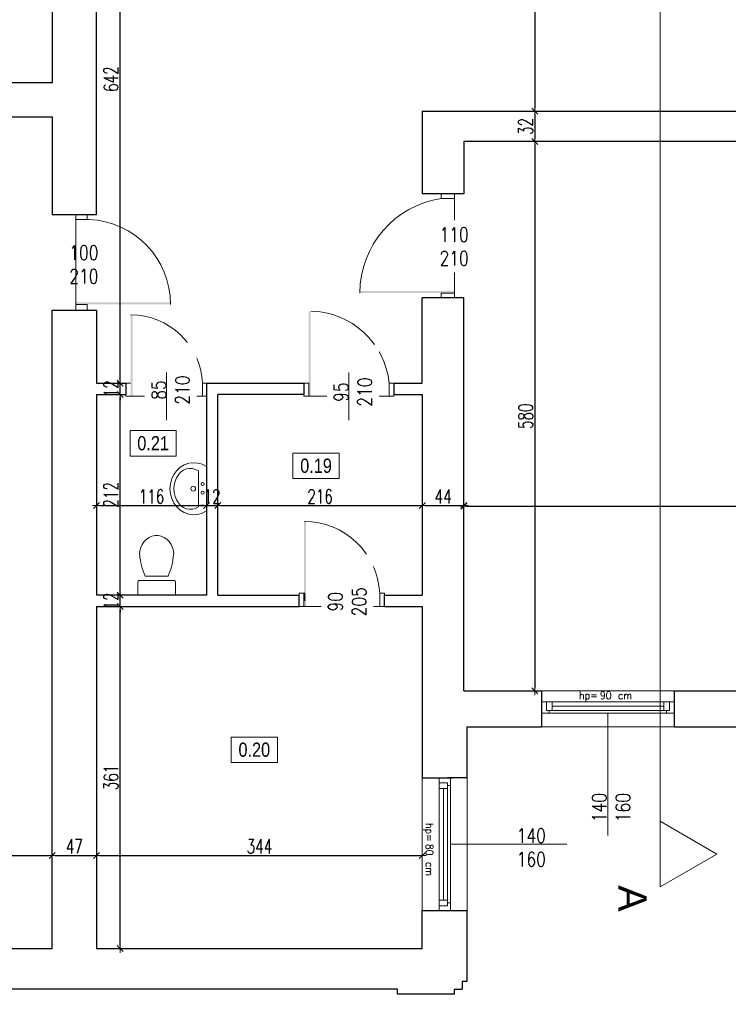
# Model space of a CAD drawing. Header units: millimetres. Extents: x 0 to 111311, y -48878 to -25280.
# Tile 96 of 244: x 77497 to 78245, y -32306 to -31267. Entities that reach past the tile are written whole.
import ezdxf

# ---------------------------------------------------------------- set-up
doc = ezdxf.new("R2010")
doc.units = ezdxf.units.MM
doc.linetypes.add('STRICHPUNKT', pattern=[0.5, 0.35, -0.05, 0.05, -0.05])
doc.layers.get('Defpoints').update_dxf_attribs({"color": 30})
for name, color, linetype, lineweight in [('0_meble', 8, 'Continuous', 9), ('J opisy', 7, 'Continuous', 9), ('J stolarka_okna', 144, 'Continuous', 0), ('J wymiary', 1, 'Continuous', 9), ('OPIS', 7, 'Continuous', 5), ('sciany', 252, 'Continuous', 30)]:
    doc.layers.add(name, color=color, linetype=linetype, lineweight=lineweight)
doc.styles.add('ADESK2', font='simplex', dxfattribs={"width": 0.7})
doc.styles.add('MtXpl_simplex_shx', font='simplex.shx')
doc.styles.get("Standard").update_dxf_attribs({"font": 'arial.ttf'})
doc.dimstyles.new('1-100', dxfattribs={"dimscale": 1.5, "dimtxt": 10, "dimasz": 2, "dimexe": 1, "dimexo": 1, "dimgap": 1.5, "dimtad": 1, "dimdec": 0, "dimrnd": 0.5, "dimdsep": 46, "dimtxsty": 'ADESK2', "dimblk": 'wymiar', "dimcen": -1, "dimdle": 5, "dimse1": 1, "dimse2": 1, "dimclrd": 256, "dimclre": 256, "dimclrt": 256, "dimadec": 0, "dimazin": 0, "dimtfac": 1, "dimtdec": 0, "dimtix": 1, "dimtmove": 0, "dimatfit": 3, "dimfxl": 20, "dimfxlon": 1, "dimtolj": 1, "dimtzin": 0, "dimarcsym": 0})

# ---------------------------------------------------------------- blocks, each defined once
blk = doc.blocks.new('muszla04')
blk.add_lwpolyline([(0, 40), (11.2, 40, -0.414214), (13.2, 38), (13.2, 2, -0.414214), (11.2, 0), (0, 0, -0.414214), (-2, 2), (-2, 38, -0.414214)], format="xyb", close=True)
blk.add_lwpolyline([(17.9, 32.2), (17.9, 7.8)])
at = {"flags": 128}
blk.add_lwpolyline([(40.7, 2), (44.4, 2.3), (48, 3.2), (51.3, 4.7), (54.3, 6.7), (56.8, 9.2), (58.7, 12), (60.1, 15.1), (60.8, 18.3), (60.8, 21.7), (60.1, 24.9), (58.7, 28), (56.8, 30.8), (54.3, 33.3), (51.3, 35.3), (48, 36.8), (44.4, 37.7), (40.7, 38)], dxfattribs=at)
for centre, start, end in [((45.8, -29.8), 94.3091, 114.2311), ((45.8, 69.8), 245.7689, 265.6909)]:
    blk.add_arc(centre, 67.9, start, end)
blk = doc.blocks.new('umywal04')
at = {"flags": 128}
for points in [[(0, 0), (-2.4, -4.4), (-3.7, -9.1), (-4.1, -13.9), (-3.5, -18.7), (-1.8, -23.4), (0.7, -27.6), (4.2, -31.3), (8.3, -34.4), (13, -36.6), (18.1, -38), (23.4, -38.5), (28.7, -38), (33.8, -36.6), (38.5, -34.4), (42.6, -31.3), (46.1, -27.6), (48.6, -23.4), (50.3, -18.7), (50.9, -13.9), (50.5, -9.1), (49.2, -4.4), (46.8, 0)], [(4.3, -8.4), (2.7, -11.4), (1.8, -14.6), (1.7, -17.9), (2.3, -21.2), (3.7, -24.3), (5.8, -27.2), (8.5, -29.6), (11.7, -31.6), (15.3, -33.1), (19.3, -34.1), (23.3, -34.4), (27.4, -34.1), (31.3, -33.1), (34.9, -31.6), (38.1, -29.6), (40.8, -27.2), (42.9, -24.3), (44.3, -21.2), (44.9, -17.9), (44.8, -14.6), (43.9, -11.4), (42.3, -8.4)]]:
    blk.add_lwpolyline(points, dxfattribs=at)
for points in [[(0, 0), (46.8, 0)], [(4.3, -8.4), (42.3, -8.4)]]:
    blk.add_lwpolyline(points)
for centre, radius in [((19.3, -4), 1.56), ((28.3, -4), 1.56), ((23.5, -13.9), 2.54)]:
    blk.add_circle(centre, radius)
blk = doc.blocks.new('wymiar')
for p, q in [((1.5, 0), (-1.5, 0)), ((1.06, 1.06), (-1.06, -1.06)), ((0, 1.5), (0, -1.5))]:
    blk.add_line(p, q)
blk = doc.blocks.new('*D2779')
at = {"layer": 'Defpoints', "color": 0, "ltscale": 4}
for p in [(76976.3, -32149.3), (77531.3, -32149.3), (77531.3, -32149.3)]:
    blk.add_point(p, dxfattribs=at)
at = {"layer": 'J wymiary', "lineweight": -2}
blk.add_line((76979.3, -32149.3), (77528.3, -32149.3), dxfattribs=at)
at = {"layer": 'J wymiary', "lineweight": -2, "ltscale": 4, "xscale": 3, "yscale": 3, "zscale": 3, "rotation": 180}
blk.add_blockref('wymiar', (76976.3, -32149.3), dxfattribs=at)
at = {"layer": 'J wymiary', "lineweight": -2, "ltscale": 4, "xscale": 3, "yscale": 3, "zscale": 3}
blk.add_blockref('wymiar', (77531.3, -32149.3), dxfattribs=at)
at = {"layer": 'J wymiary', "ltscale": 4, "insert": (77253.8, -32139.5), "char_height": 15, "attachment_point": 5, "style": 'ADESK2'}
blk.add_mtext('\\A1;555', dxfattribs=at)
blk = doc.blocks.new('*D2780')
at = {"layer": 'Defpoints', "color": 0, "ltscale": 4}
for p in [(77531.3, -32149.3), (77578.3, -32149.3), (77578.3, -32149.3)]:
    blk.add_point(p, dxfattribs=at)
at = {"layer": 'J wymiary', "lineweight": -2}
blk.add_line((77534.3, -32149.3), (77575.3, -32149.3), dxfattribs=at)
at = {"layer": 'J wymiary', "lineweight": -2, "ltscale": 4, "xscale": 3, "yscale": 3, "zscale": 3, "rotation": 180}
blk.add_blockref('wymiar', (77531.3, -32149.3), dxfattribs=at)
at = {"layer": 'J wymiary', "lineweight": -2, "ltscale": 4, "xscale": 3, "yscale": 3, "zscale": 3}
blk.add_blockref('wymiar', (77578.3, -32149.3), dxfattribs=at)
at = {"layer": 'J wymiary', "ltscale": 4, "insert": (77554.8, -32139.5), "char_height": 15, "attachment_point": 5, "style": 'ADESK2'}
blk.add_mtext('\\A1;47', dxfattribs=at)
blk = doc.blocks.new('*D2781')
at = {"layer": 'Defpoints', "color": 0, "ltscale": 4}
for p in [(77578.3, -32149.3), (77922.3, -32149.3), (77922.3, -32149.3)]:
    blk.add_point(p, dxfattribs=at)
at = {"layer": 'J wymiary', "lineweight": -2}
blk.add_line((77581.3, -32149.3), (77919.3, -32149.3), dxfattribs=at)
at = {"layer": 'J wymiary', "lineweight": -2, "ltscale": 4, "xscale": 3, "yscale": 3, "zscale": 3, "rotation": 180}
blk.add_blockref('wymiar', (77578.3, -32149.3), dxfattribs=at)
at = {"layer": 'J wymiary', "lineweight": -2, "ltscale": 4, "xscale": 3, "yscale": 3, "zscale": 3}
blk.add_blockref('wymiar', (77922.3, -32149.3), dxfattribs=at)
at = {"layer": 'J wymiary', "ltscale": 4, "insert": (77750.3, -32139.5), "char_height": 15, "attachment_point": 5, "style": 'ADESK2'}
blk.add_mtext('\\A1;344', dxfattribs=at)
blk = doc.blocks.new('*D2782')
at = {"layer": 'Defpoints', "color": 0, "ltscale": 4}
for p in [(77578.3, -31886.3), (77603.3, -31886.3), (77578.3, -32247.3)]:
    blk.add_point(p, dxfattribs=at)
at = {"layer": 'J wymiary', "lineweight": -2}
blk.add_line((77603.3, -32244.3), (77603.3, -31889.3), dxfattribs=at)
at = {"layer": 'J wymiary', "lineweight": -2, "ltscale": 4, "xscale": 3, "yscale": 3, "zscale": 3}
for p, rotation in [((77603.3, -31886.3), 90), ((77603.3, -32247.3), 270)]:
    blk.add_blockref('wymiar', p, dxfattribs=dict(at, rotation=rotation))
at = {"layer": 'J wymiary', "ltscale": 4, "insert": (77593.5, -32066.8), "char_height": 15, "attachment_point": 5, "rotation": 90, "style": 'ADESK2'}
blk.add_mtext('\\A1;361', dxfattribs=at)
blk = doc.blocks.new('*D2783')
at = {"layer": 'Defpoints', "color": 0, "ltscale": 4}
for p in [(77603.3, -31874.3), (77603.3, -31874.3), (77603.3, -31886.3)]:
    blk.add_point(p, dxfattribs=at)
at = {"layer": 'J wymiary', "lineweight": -2}
for p, q in [((77603.3, -31871.3), (77603.3, -31868.3)), ((77603.3, -31886.3), (77603.3, -31874.3)), ((77603.3, -31889.3), (77603.3, -31892.3))]:
    blk.add_line(p, q, dxfattribs=at)
at = {"layer": 'J wymiary', "lineweight": -2, "ltscale": 4, "xscale": 3, "yscale": 3, "zscale": 3}
for p, rotation in [((77603.3, -31874.3), 270), ((77603.3, -31886.3), 90)]:
    blk.add_blockref('wymiar', p, dxfattribs=dict(at, rotation=rotation))
at = {"layer": 'J wymiary', "ltscale": 4, "insert": (77593.5, -31880.3), "char_height": 15, "attachment_point": 5, "rotation": 90, "style": 'ADESK2'}
blk.add_mtext('\\A1;12', dxfattribs=at)
blk = doc.blocks.new('*D2784')
at = {"layer": 'Defpoints', "color": 0, "ltscale": 4}
for p in [(77603.3, -31662.3), (77603.3, -31662.3), (77603.3, -31874.3)]:
    blk.add_point(p, dxfattribs=at)
at = {"layer": 'J wymiary', "lineweight": -2}
blk.add_line((77603.3, -31871.3), (77603.3, -31665.3), dxfattribs=at)
at = {"layer": 'J wymiary', "lineweight": -2, "ltscale": 4, "xscale": 3, "yscale": 3, "zscale": 3}
for p, rotation in [((77603.3, -31662.3), 90), ((77603.3, -31874.3), 270)]:
    blk.add_blockref('wymiar', p, dxfattribs=dict(at, rotation=rotation))
at = {"layer": 'J wymiary', "ltscale": 4, "insert": (77593.5, -31768.3), "char_height": 15, "attachment_point": 5, "rotation": 90, "style": 'ADESK2'}
blk.add_mtext('\\A1;212', dxfattribs=at)
blk = doc.blocks.new('*D2785')
at = {"layer": 'Defpoints', "color": 0, "ltscale": 4}
for p in [(77603.3, -31650.3), (77603.3, -31650.3), (77603.3, -31662.3)]:
    blk.add_point(p, dxfattribs=at)
at = {"layer": 'J wymiary', "lineweight": -2}
for p, q in [((77603.3, -31647.3), (77603.3, -31644.3)), ((77603.3, -31662.3), (77603.3, -31650.3)), ((77603.3, -31665.3), (77603.3, -31668.3))]:
    blk.add_line(p, q, dxfattribs=at)
at = {"layer": 'J wymiary', "lineweight": -2, "ltscale": 4, "xscale": 3, "yscale": 3, "zscale": 3}
for p, rotation in [((77603.3, -31650.3), 270), ((77603.3, -31662.3), 90)]:
    blk.add_blockref('wymiar', p, dxfattribs=dict(at, rotation=rotation))
at = {"layer": 'J wymiary', "ltscale": 4, "insert": (77593.5, -31656.3), "char_height": 15, "attachment_point": 5, "rotation": 90, "style": 'ADESK2'}
blk.add_mtext('\\A1;12', dxfattribs=at)
blk = doc.blocks.new('*D2786')
at = {"layer": 'Defpoints', "color": 0, "ltscale": 4}
for p in [(77603.3, -31008.3), (77603.3, -31008.3), (77603.3, -31650.3)]:
    blk.add_point(p, dxfattribs=at)
at = {"layer": 'J wymiary', "lineweight": -2}
blk.add_line((77603.3, -31647.3), (77603.3, -31011.3), dxfattribs=at)
at = {"layer": 'J wymiary', "lineweight": -2, "ltscale": 4, "xscale": 3, "yscale": 3, "zscale": 3}
for p, rotation in [((77603.3, -31008.3), 90), ((77603.3, -31650.3), 270)]:
    blk.add_blockref('wymiar', p, dxfattribs=dict(at, rotation=rotation))
at = {"layer": 'J wymiary', "ltscale": 4, "insert": (77593.5, -31329.3), "char_height": 15, "attachment_point": 5, "rotation": 90, "style": 'ADESK2'}
blk.add_mtext('\\A1;642', dxfattribs=at)
blk = doc.blocks.new('*D2787')
at = {"layer": 'Defpoints', "color": 0, "ltscale": 4}
for p in [(77694.3, -31779.7), (77578.3, -31844.3), (77694.3, -31844.3)]:
    blk.add_point(p, dxfattribs=at)
at = {"layer": 'J wymiary', "lineweight": -2}
blk.add_line((77581.3, -31779.7), (77691.3, -31779.7), dxfattribs=at)
at = {"layer": 'J wymiary', "lineweight": -2, "ltscale": 4, "xscale": 3, "yscale": 3, "zscale": 3, "rotation": 180}
blk.add_blockref('wymiar', (77578.3, -31779.7), dxfattribs=at)
at = {"layer": 'J wymiary', "lineweight": -2, "ltscale": 4, "xscale": 3, "yscale": 3, "zscale": 3}
blk.add_blockref('wymiar', (77694.3, -31779.7), dxfattribs=at)
at = {"layer": 'J wymiary', "ltscale": 4, "insert": (77636.3, -31770), "char_height": 15, "attachment_point": 5, "style": 'ADESK2'}
blk.add_mtext('\\A1;116', dxfattribs=at)
blk = doc.blocks.new('*D2788')
at = {"layer": 'Defpoints', "color": 0, "ltscale": 4}
for p in [(77694.3, -31779.7), (77706.3, -31779.7), (77706.3, -31779.7)]:
    blk.add_point(p, dxfattribs=at)
at = {"layer": 'J wymiary', "lineweight": -2}
for p, q in [((77691.3, -31779.7), (77688.3, -31779.7)), ((77694.3, -31779.7), (77706.3, -31779.7)), ((77709.3, -31779.7), (77712.3, -31779.7))]:
    blk.add_line(p, q, dxfattribs=at)
at = {"layer": 'J wymiary', "lineweight": -2, "ltscale": 4, "xscale": 3, "yscale": 3, "zscale": 3}
blk.add_blockref('wymiar', (77694.3, -31779.7), dxfattribs=at)
at = {"layer": 'J wymiary', "lineweight": -2, "ltscale": 4, "xscale": 3, "yscale": 3, "zscale": 3, "rotation": 180}
blk.add_blockref('wymiar', (77706.3, -31779.7), dxfattribs=at)
at = {"layer": 'J wymiary', "ltscale": 4, "insert": (77700.3, -31770), "char_height": 15, "attachment_point": 5, "style": 'ADESK2'}
blk.add_mtext('\\A1;12', dxfattribs=at)
blk = doc.blocks.new('*D2789')
at = {"layer": 'Defpoints', "color": 0, "ltscale": 4}
for p in [(77706.3, -31779.7), (77922.3, -31779.7), (77922.3, -31779.7)]:
    blk.add_point(p, dxfattribs=at)
at = {"layer": 'J wymiary', "lineweight": -2}
blk.add_line((77709.3, -31779.7), (77919.3, -31779.7), dxfattribs=at)
at = {"layer": 'J wymiary', "lineweight": -2, "ltscale": 4, "xscale": 3, "yscale": 3, "zscale": 3, "rotation": 180}
blk.add_blockref('wymiar', (77706.3, -31779.7), dxfattribs=at)
at = {"layer": 'J wymiary', "lineweight": -2, "ltscale": 4, "xscale": 3, "yscale": 3, "zscale": 3}
blk.add_blockref('wymiar', (77922.3, -31779.7), dxfattribs=at)
at = {"layer": 'J wymiary', "ltscale": 4, "insert": (77814.3, -31770), "char_height": 15, "attachment_point": 5, "style": 'ADESK2'}
blk.add_mtext('\\A1;216', dxfattribs=at)
blk = doc.blocks.new('*D2790')
at = {"layer": 'Defpoints', "color": 0, "ltscale": 4}
for p in [(77922.3, -31779.7), (77966.3, -31779.7), (77966.3, -31779.7)]:
    blk.add_point(p, dxfattribs=at)
at = {"layer": 'J wymiary', "lineweight": -2}
blk.add_line((77925.3, -31779.7), (77963.3, -31779.7), dxfattribs=at)
at = {"layer": 'J wymiary', "lineweight": -2, "ltscale": 4, "xscale": 3, "yscale": 3, "zscale": 3, "rotation": 180}
blk.add_blockref('wymiar', (77922.3, -31779.7), dxfattribs=at)
at = {"layer": 'J wymiary', "lineweight": -2, "ltscale": 4, "xscale": 3, "yscale": 3, "zscale": 3}
blk.add_blockref('wymiar', (77966.3, -31779.7), dxfattribs=at)
at = {"layer": 'J wymiary', "ltscale": 4, "insert": (77944.3, -31770), "char_height": 15, "attachment_point": 5, "style": 'ADESK2'}
blk.add_mtext('\\A1;44', dxfattribs=at)
blk = doc.blocks.new('*D2791')
at = {"layer": 'Defpoints', "color": 0, "ltscale": 4}
for p in [(77966.3, -31779.7), (78697, -31780.2), (78697, -31780.2)]:
    blk.add_point(p, dxfattribs=at)
at = {"layer": 'J wymiary', "lineweight": -2}
blk.add_line((77969.3, -31780.2), (78694, -31780.2), dxfattribs=at)
at = {"layer": 'J wymiary', "lineweight": -2, "ltscale": 4, "xscale": 3, "yscale": 3, "zscale": 3, "rotation": 180}
blk.add_blockref('wymiar', (77966.3, -31780.2), dxfattribs=at)
at = {"layer": 'J wymiary', "lineweight": -2, "ltscale": 4, "xscale": 3, "yscale": 3, "zscale": 3}
blk.add_blockref('wymiar', (78697, -31780.2), dxfattribs=at)
at = {"layer": 'J wymiary', "ltscale": 4, "insert": (78331.7, -31770.5), "char_height": 15, "attachment_point": 5, "style": 'ADESK2'}
blk.add_mtext('\\A1;731', dxfattribs=at)
blk = doc.blocks.new('*D2658')
at = {"layer": 'Defpoints', "color": 0, "ltscale": 4}
for p in [(78041.2, -31121.3), (78041.2, -31363.3), (78041.2, -31363.3)]:
    blk.add_point(p, dxfattribs=at)
at = {"layer": 'J wymiary', "lineweight": -2}
blk.add_line((78041.2, -31124.3), (78041.2, -31360.3), dxfattribs=at)
at = {"layer": 'J wymiary', "lineweight": -2, "ltscale": 4, "xscale": 3, "yscale": 3, "zscale": 3}
for p, rotation in [((78041.2, -31121.3), 90), ((78041.2, -31363.3), 270)]:
    blk.add_blockref('wymiar', p, dxfattribs=dict(at, rotation=rotation))
at = {"layer": 'J wymiary', "ltscale": 4, "insert": (78031.4, -31242.3), "char_height": 15, "attachment_point": 5, "rotation": 90, "style": 'ADESK2'}
blk.add_mtext('\\A1;242', dxfattribs=at)
blk = doc.blocks.new('*D2659')
at = {"layer": 'Defpoints', "color": 0, "ltscale": 4}
for p in [(78041.2, -31363.3), (78041.2, -31395.3), (78041.2, -31395.3)]:
    blk.add_point(p, dxfattribs=at)
at = {"layer": 'J wymiary', "lineweight": -2}
blk.add_line((78041.2, -31366.3), (78041.2, -31392.3), dxfattribs=at)
at = {"layer": 'J wymiary', "lineweight": -2, "ltscale": 4, "xscale": 3, "yscale": 3, "zscale": 3}
for p, rotation in [((78041.2, -31363.3), 90), ((78041.2, -31395.3), 270)]:
    blk.add_blockref('wymiar', p, dxfattribs=dict(at, rotation=rotation))
at = {"layer": 'J wymiary', "ltscale": 4, "insert": (78031.4, -31379.3), "char_height": 15, "attachment_point": 5, "rotation": 90, "style": 'ADESK2'}
blk.add_mtext('\\A1;32', dxfattribs=at)
blk = doc.blocks.new('*D2660')
at = {"layer": 'Defpoints', "color": 0, "ltscale": 4}
for p in [(78041.2, -31395.3), (78041.2, -31975.3), (78041.2, -31975.3)]:
    blk.add_point(p, dxfattribs=at)
at = {"layer": 'J wymiary', "lineweight": -2}
blk.add_line((78041.2, -31398.3), (78041.2, -31972.3), dxfattribs=at)
at = {"layer": 'J wymiary', "lineweight": -2, "ltscale": 4, "xscale": 3, "yscale": 3, "zscale": 3}
for p, rotation in [((78041.2, -31395.3), 90), ((78041.2, -31975.3), 270)]:
    blk.add_blockref('wymiar', p, dxfattribs=dict(at, rotation=rotation))
at = {"layer": 'J wymiary', "ltscale": 4, "insert": (78031.4, -31685.3), "char_height": 15, "attachment_point": 5, "rotation": 90, "style": 'ADESK2'}
blk.add_mtext('\\A1;580', dxfattribs=at)
blk = doc.blocks.new('*D2873')
at = {"layer": 'Defpoints', "color": 0, "ltscale": 4}
for p in [(76929, -32251.9), (77962.5, -32252.1), (77962.5, -32470.7)]:
    blk.add_point(p, dxfattribs=at)
at = {"layer": 'J wymiary', "lineweight": -2}
blk.add_line((76932, -32470.7), (77959.5, -32470.7), dxfattribs=at)
at = {"layer": 'J wymiary', "lineweight": -2, "ltscale": 4, "xscale": 3, "yscale": 3, "zscale": 3, "rotation": 180}
blk.add_blockref('wymiar', (76929, -32470.7), dxfattribs=at)
at = {"layer": 'J wymiary', "lineweight": -2, "ltscale": 4, "xscale": 3, "yscale": 3, "zscale": 3}
blk.add_blockref('wymiar', (77962.5, -32470.7), dxfattribs=at)
at = {"layer": 'J wymiary', "ltscale": 4, "insert": (77445.8, -32461), "char_height": 15, "attachment_point": 5, "style": 'ADESK2'}
blk.add_mtext('\\A1;1034', dxfattribs=at)
blk = doc.blocks.new('*D2875')
at = {"layer": 'Defpoints', "color": 0, "ltscale": 4}
for p in [(78048.3, -32007.2), (78188.3, -32007.8), (78188.3, -32470.7)]:
    blk.add_point(p, dxfattribs=at)
at = {"layer": 'J wymiary', "lineweight": -2, "ltscale": 4}
blk.add_line((78051.3, -32470.7), (78185.3, -32470.7), dxfattribs=at)
at = {"layer": 'J wymiary', "lineweight": -2, "ltscale": 4, "xscale": 3, "yscale": 3, "zscale": 3, "rotation": 180}
blk.add_blockref('wymiar', (78048.3, -32470.7), dxfattribs=at)
at = {"layer": 'J wymiary', "lineweight": -2, "ltscale": 4, "xscale": 3, "yscale": 3, "zscale": 3}
blk.add_blockref('wymiar', (78188.3, -32470.7), dxfattribs=at)
at = {"layer": 'J wymiary', "ltscale": 4, "insert": (78118.3, -32461), "char_height": 15, "attachment_point": 5, "style": 'ADESK2'}
blk.add_mtext('\\A1;140', dxfattribs=at)
blk = doc.blocks.new('*D2876')
at = {"layer": 'Defpoints', "color": 0, "ltscale": 4}
for p in [(78188.3, -32007.8), (78270.3, -32007.8), (78270.3, -32470.7)]:
    blk.add_point(p, dxfattribs=at)
at = {"layer": 'J wymiary', "lineweight": -2, "ltscale": 4}
blk.add_line((78191.3, -32470.7), (78267.3, -32470.7), dxfattribs=at)
at = {"layer": 'J wymiary', "lineweight": -2, "ltscale": 4, "xscale": 3, "yscale": 3, "zscale": 3, "rotation": 180}
blk.add_blockref('wymiar', (78188.3, -32470.7), dxfattribs=at)
at = {"layer": 'J wymiary', "lineweight": -2, "ltscale": 4, "xscale": 3, "yscale": 3, "zscale": 3}
blk.add_blockref('wymiar', (78270.3, -32470.7), dxfattribs=at)
at = {"layer": 'J wymiary', "ltscale": 4, "insert": (78229.3, -32461), "char_height": 15, "attachment_point": 5, "style": 'ADESK2'}
blk.add_mtext('\\A1;82', dxfattribs=at)
blk = doc.blocks.new('*D2892')
at = {"layer": 'Defpoints', "color": 0, "ltscale": 4}
for p in [(76276.3, -30487.3), (81646.5, -30487.3), (81646.5, -32598.2)]:
    blk.add_point(p, dxfattribs=at)
at = {"layer": 'J wymiary', "lineweight": -2, "ltscale": 4}
blk.add_line((76279.3, -32598.2), (81643.5, -32598.2), dxfattribs=at)
at = {"layer": 'J wymiary', "lineweight": -2, "ltscale": 4, "xscale": 3, "yscale": 3, "zscale": 3, "rotation": 180}
blk.add_blockref('wymiar', (76276.3, -32598.2), dxfattribs=at)
at = {"layer": 'J wymiary', "lineweight": -2, "ltscale": 4, "xscale": 3, "yscale": 3, "zscale": 3}
blk.add_blockref('wymiar', (81646.5, -32598.2), dxfattribs=at)
at = {"layer": 'J wymiary', "ltscale": 4, "insert": (78961.4, -32588.4), "char_height": 15, "attachment_point": 5, "style": 'ADESK2'}
blk.add_mtext('\\A1;5370', dxfattribs=at)
blk = doc.blocks.new('*D2940')
at = {"layer": 'Defpoints', "color": 0, "ltscale": 4}
for p in [(77925.3, -27461.3), (81602.9, -32298.5), (82098.3, -32298.5)]:
    blk.add_point(p, dxfattribs=at)
at = {"layer": 'J wymiary', "lineweight": -2}
blk.add_line((82098.3, -27464.3), (82098.3, -32295.5), dxfattribs=at)
at = {"layer": 'J wymiary', "lineweight": -2, "ltscale": 4, "xscale": 3, "yscale": 3, "zscale": 3}
for p, rotation in [((82098.3, -27461.3), 90), ((82098.3, -32298.5), 270)]:
    blk.add_blockref('wymiar', p, dxfattribs=dict(at, rotation=rotation))
at = {"layer": 'J wymiary', "ltscale": 4, "insert": (82088.5, -29879.9), "char_height": 15, "attachment_point": 5, "rotation": 90, "style": 'ADESK2'}
blk.add_mtext('\\A1;4837', dxfattribs=at)
blk = doc.blocks.new('*D2944')
at = {"layer": 'Defpoints', "color": 0, "ltscale": 4}
for p in [(77969.5, -32013.3), (78048.3, -32013.3), (77969.5, -32470.7)]:
    blk.add_point(p, dxfattribs=at)
at = {"layer": 'J wymiary', "lineweight": -2, "ltscale": 4}
blk.add_line((78045.3, -32470.7), (77972.5, -32470.7), dxfattribs=at)
at = {"layer": 'J wymiary', "lineweight": -2, "ltscale": 4, "xscale": 3, "yscale": 3, "zscale": 3, "rotation": 180}
blk.add_blockref('wymiar', (77969.5, -32470.7), dxfattribs=at)
at = {"layer": 'J wymiary', "lineweight": -2, "ltscale": 4, "xscale": 3, "yscale": 3, "zscale": 3}
blk.add_blockref('wymiar', (78048.3, -32470.7), dxfattribs=at)
at = {"layer": 'J wymiary', "ltscale": 4, "insert": (78008.9, -32461), "char_height": 15, "attachment_point": 5, "style": 'ADESK2'}
blk.add_mtext('\\A1;79', dxfattribs=at)

msp = doc.modelspace()

# ---------------------------------------------------------------- linework, layer by layer
at = {"layer": 'J opisy'}
for p, q in [((77931.368, -31500.225), (77981.368, -31500.225)), ((77537.172, -31522.398), (77587.172, -31522.398)), ((77838.7, -31906.618), (77838.7, -31856.618))]:
    msp.add_line(p, q, dxfattribs=at)
at = {"layer": 'J opisy', "linetype": 'Continuous', "lineweight": 9}
for p, q in [((78173.386, -31956.092), (78173.386, -32182.301)), ((78118.272, -31998.995), (78118.272, -32128.01)), ((77951.998, -32137.243), (78074.998, -32137.243))]:
    msp.add_line(p, q, dxfattribs=at)
at = {"layer": 'J stolarka_okna'}
for p, q in [((77942.368, -31450.284), (77942.368, -31455.284)), ((77942.368, -31450.284), (77956.368, -31450.284)), ((77956.368, -31455.284), (77956.368, -31450.284)), ((77942.368, -31455.284), (77956.368, -31455.284)), ((77956.368, -31455.284), (77956.368, -31555.284)), ((77556.323, -31477.398), (77556.323, -31472.398)), ((77556.323, -31477.398), (77570.323, -31477.398)), ((77568.323, -31472.284), (77568.323, -31477.284)), ((77956.368, -31555.284), (77942.368, -31555.284)), ((77942.368, -31555.284), (77942.368, -31560.284)), ((77942.368, -31560.284), (77956.368, -31560.284)), ((77956.368, -31560.284), (77956.368, -31555.284)), ((77556.323, -31567.398), (77568.323, -31567.284)), ((77568.323, -31567.284), (77568.323, -31573.284)), ((77609.272, -31664.284), (77609.272, -31650.284)), ((77609.272, -31650.284), (77614.272, -31650.284)), ((77690.272, -31664.284), (77690.272, -31650.284)), ((77690.272, -31650.284), (77694.272, -31650.284)), ((77694.272, -31664.284), (77694.272, -31650.284)), ((77802.272, -31650.284), (77797.272, -31650.284)), ((77797.272, -31664.284), (77797.272, -31650.284)), ((77802.272, -31664.284), (77802.272, -31650.284)), ((77892.272, -31650.284), (77887.272, -31650.284)), ((77887.272, -31664.284), (77887.272, -31650.284)), ((77892.272, -31664.284), (77892.272, -31650.284)), ((77614.272, -31664.284), (77609.272, -31664.284)), ((77614.272, -31664.284), (77690.272, -31664.284)), ((77694.272, -31664.284), (77690.272, -31664.284)), ((77797.272, -31664.284), (77802.272, -31664.284)), ((77802.272, -31664.284), (77887.272, -31664.284)), ((77887.272, -31664.284), (77892.272, -31664.284)), ((77792.272, -31886.284), (77792.272, -31872.284)), ((77798.223, -31872.284), (77792.272, -31872.284)), ((77797.272, -31880.284), (77797.272, -31872.284)), ((77877.272, -31886.284), (77877.272, -31872.284)), ((77882.272, -31872.284), (77877.272, -31872.284)), ((77882.272, -31886.284), (77882.272, -31872.284)), ((77792.272, -31886.284), (77797.272, -31886.284)), ((77797.272, -31886.284), (77797.272, -31880.284)), ((77797.272, -31886.284), (77877.272, -31886.284)), ((77877.272, -31886.284), (77882.272, -31886.284))]:
    msp.add_line(p, q, dxfattribs=at)
at = {"layer": 'J stolarka_okna', "linetype": 'Continuous', "lineweight": 9}
for p, q in [((78048.272, -31975.284), (78188.272, -31975.284)), ((78188.272, -31986.995), (78048.272, -31986.995)), ((78053.272, -31986.995), (78053.272, -31992.995)), ((78059.272, -31986.995), (78059.272, -31995.995)), ((78177.272, -31995.995), (78177.272, -31986.995)), ((78183.272, -31986.995), (78183.272, -31995.995)), ((78048.272, -31998.995), (78188.272, -31998.995)), ((78053.272, -31992.995), (78053.272, -31995.995)), ((78053.272, -31995.995), (78059.272, -31995.995)), ((78056.272, -31995.995), (78056.272, -31998.995)), ((78177.272, -31991.495), (78059.272, -31991.495)), ((78059.272, -31995.995), (78177.272, -31995.995)), ((78177.272, -31995.995), (78183.272, -31995.995)), ((78180.272, -31995.995), (78180.272, -31998.995)), ((78188.272, -32013.284), (78048.272, -32013.284)), ((77922.272, -32207.243), (77922.272, -32067.243)), ((77939.998, -32067.243), (77939.998, -32207.243)), ((77939.998, -32072.243), (77948.998, -32072.243)), ((77948.998, -32078.243), (77948.998, -32072.243)), ((77951.998, -32207.243), (77951.998, -32067.243)), ((77969.498, -32067.243), (77969.498, -32207.243)), ((77948.998, -32078.243), (77939.998, -32078.243)), ((77944.498, -32078.243), (77944.498, -32196.243)), ((77948.998, -32075.243), (77951.998, -32075.243)), ((77948.998, -32196.243), (77948.998, -32078.243)), ((77939.998, -32196.243), (77948.998, -32196.243)), ((77948.998, -32202.243), (77948.998, -32196.243)), ((77948.998, -32199.243), (77951.998, -32199.243)), ((77939.998, -32202.243), (77945.998, -32202.243)), ((77945.998, -32202.243), (77948.998, -32202.243))]:
    msp.add_line(p, q, dxfattribs=at)
at = {"layer": 'J stolarka_okna'}
for centre, radius, start, end in [((77957.387, -31555.18), 101.019, 98.550048, 180), ((77802.993, -31658.99), 84.727, 5.897806, 88.726943), ((77614.272, -31654.395), 76.111, 3.096315, 90), ((77797.376, -31876.28), 79.996, 2.863242, 90)]:
    msp.add_arc(centre, radius, start, end, dxfattribs=at)
for points in [[(77856.368, -31553.055), (77856.368, -31555.18), (77956.368, -31553.055), (77956.368, -31555.055)], [(77656.323, -31565.168), (77656.323, -31567.294), (77556.323, -31565.168), (77556.323, -31567.168)], [(77804.272, -31574.284), (77802.147, -31574.284), (77804.272, -31664.284), (77802.272, -31664.284)], [(77614.272, -31578.284), (77616.397, -31578.284), (77614.272, -31664.284), (77616.272, -31664.284)], [(77799.501, -31796.284), (77797.376, -31796.284), (77799.501, -31886.284), (77797.501, -31886.284)]]:
    msp.add_solid(points, dxfattribs=at)
at = {"layer": 'OPIS'}
msp.add_line((78173.386, -30225.352), (78173.386, -31956.092), dxfattribs=at)
for points in [[(77834.431, -31751.114), (77785.681, -31751.114), (77785.681, -31724.239), (77834.431, -31724.239)], [(77769.227, -32050.963), (77720.477, -32050.963), (77720.477, -32024.088), (77769.227, -32024.088)], [(78233.386, -32147.66), (78173.386, -32182.301), (78173.386, -32113.019)]]:
    msp.add_lwpolyline(points, close=True, dxfattribs=at)
at = {"layer": 'sciany'}
for p, q in [((77578.272, -31472.284), (77578.272, -31158.284)), ((77531.272, -31239.284), (77531.272, -31333.284)), ((77531.272, -31333.284), (76976.272, -31333.284)), ((77922.272, -31363.284), (78580.272, -31363.284)), ((77922.272, -31363.284), (77922.272, -31450.284)), ((76976.272, -31369.284), (77531.272, -31369.284)), ((77531.272, -31369.284), (77531.272, -31472.284)), ((78613.637, -31395.284), (77966.272, -31395.284)), ((77966.272, -31395.284), (77966.272, -31450.284)), ((77966.272, -31450.284), (77922.272, -31450.284)), ((77531.272, -31472.284), (77578.272, -31472.284)), ((77531.272, -31472.284), (77578.272, -31472.284)), ((77922.272, -31650.284), (77922.272, -31560.284)), ((77966.272, -31560.284), (77922.272, -31560.284)), ((77966.272, -31975.284), (77966.272, -31560.284)), ((77531.272, -32247.284), (77531.272, -31573.284)), ((77531.272, -31573.284), (77578.272, -31573.284)), ((77578.272, -31573.284), (77578.272, -31650.284)), ((77578.272, -31650.284), (77609.272, -31650.284)), ((77609.272, -31650.284), (77609.272, -31662.284)), ((77694.272, -31650.284), (77774.272, -31650.284)), ((77694.272, -31650.284), (77797.272, -31650.284)), ((77694.272, -31650.284), (77694.272, -31874.284)), ((77797.272, -31650.284), (77797.272, -31662.284)), ((77892.272, -31650.284), (77922.272, -31650.284)), ((77892.272, -31650.284), (77892.272, -31662.284)), ((77578.272, -31662.284), (77578.272, -31663.284)), ((77578.272, -31662.284), (77578.272, -31874.284)), ((77578.272, -31662.284), (77609.272, -31662.284)), ((77797.272, -31662.284), (77706.272, -31662.284)), ((77706.272, -31874.284), (77706.272, -31662.284)), ((77892.272, -31662.284), (77922.272, -31662.284)), ((77922.272, -31663.284), (77922.272, -31662.284)), ((77922.272, -31662.284), (77922.272, -31874.284)), ((77694.272, -31874.284), (77578.272, -31874.284)), ((77706.272, -31874.284), (77792.272, -31874.284)), ((77792.272, -31886.284), (77792.272, -31874.284)), ((77882.272, -31874.284), (77922.272, -31874.284)), ((77882.272, -31886.284), (77882.272, -31874.284)), ((77578.272, -31886.284), (77578.272, -31895.284)), ((77578.272, -31886.284), (77578.272, -32247.284)), ((77578.272, -31886.284), (77706.272, -31886.284)), ((77706.272, -31886.284), (77792.272, -31886.284)), ((77882.272, -31886.284), (77922.272, -31886.284)), ((77922.272, -31886.284), (77922.272, -32067.243)), ((77966.272, -31975.284), (78048.272, -31975.284)), ((78048.272, -31975.284), (78048.272, -32013.284)), ((78188.272, -31975.284), (78270.272, -31975.284)), ((78188.272, -31975.284), (78188.272, -32013.284)), ((77969.498, -32067.243), (77969.498, -32013.284)), ((77969.498, -32013.284), (78048.272, -32013.284)), ((78188.272, -32013.284), (78270.272, -32013.284)), ((77922.272, -32067.243), (77954.272, -32067.243)), ((77969.498, -32067.243), (77949.272, -32067.243)), ((77922.272, -32207.243), (77969.498, -32207.243)), ((77922.272, -32247.284), (77922.272, -32207.243)), ((77949.272, -32207.243), (77954.272, -32207.243)), ((77969.498, -32281.919), (77969.498, -32207.243)), ((76976.272, -32247.284), (77531.272, -32247.284)), ((77578.272, -32247.284), (77922.272, -32247.284)), ((77964.272, -32281.919), (77964.272, -32290.284)), ((77964.272, -32281.919), (77969.498, -32281.919)), ((77895.907, -32290.284), (76994.637, -32290.284)), ((77895.907, -32295.51), (77895.907, -32290.284)), ((77955.907, -32290.284), (77964.272, -32290.284)), ((77955.907, -32290.284), (77955.907, -32295.51)), ((77955.907, -32295.51), (77895.907, -32295.51))]:
    msp.add_line(p, q, dxfattribs=at)
at = {"layer": 'sciany', "linetype": 'STRICHPUNKT'}
msp.add_line((77798.223, -31880.284), (77798.223, -31872.284), dxfattribs=at)

# ---------------------------------------------------------------- block references
at = {"layer": '0_meble', "xscale": -1, "rotation": 270}
msp.add_blockref('umywal04', (77694.272, -31785.284), dxfattribs=at)
at = {"layer": '0_meble', "rotation": 90}
msp.add_blockref('muszla04', (77661.701, -31871.972), dxfattribs=at)

# ---------------------------------------------------------------- texts
at = {"layer": 'J opisy', "style": 'MtXpl_simplex_shx', "width": 0.9}
for s, p in [('hp=', (78087.871, -31984.058)), ('90', (78109.814, -31984.058)), ('cm', (78129.014, -31984.058))]:
    msp.add_text(s, height=8, dxfattribs=at).set_placement(p)
for s, p in [('hp=', (77925.915, -32114.882)), ('80', (77925.915, -32136.825)), ('cm', (77925.915, -32156.025))]:
    msp.add_text(s, height=8, rotation=270, dxfattribs=at).set_placement(p)
at = {"layer": 'J opisy', "insert": (78121.703, -32098.588), "char_height": 15, "width": 30.20626, "attachment_point": 5, "rotation": 90, "line_spacing_factor": 0.771429}
msp.add_mtext('\\pxsm1;{\\Fsimplex|c238;\\W0.8;140\\Fsimplex|c0;\\P\\Fsimplex|c238;160}', dxfattribs=at)
at = {"layer": 'J opisy', "insert": (78037.352, -32140.674), "char_height": 15, "width": 30.20626, "attachment_point": 5, "line_spacing_factor": 0.771429}
msp.add_mtext('\\pxsm1;{\\Fsimplex|c238;\\W0.8;140\\Fsimplex|c0;\\P\\Fsimplex|c238;160}', dxfattribs=at)
at = {"layer": 'OPIS', "char_height": 15, "width": 51.48983, "attachment_point": 5, "line_spacing_factor": 0.857143}
for s, insert in [('{\\fArial Narrow|b0|i0|c238|p34;0.19}', (77810.056, -31737.676)), ('{\\fArial Narrow|b0|i0|c238|p34;0.20}', (77744.852, -32037.526))]:
    msp.add_mtext(s, dxfattribs=dict(at, insert=insert))
at = {"layer": 'OPIS', "insert": (78144.325, -32194.459), "char_height": 30, "width": 162.4495, "attachment_point": 5, "rotation": 270}
msp.add_mtext('A', dxfattribs=at)

# ---------------------------------------------------------------- dimensions: what is measured, and where the dimension line sits
at = {"layer": 'J wymiary'}
for base, p1, p2, picture, middle in [((78041.196, -31363.284), (78041.196, -31121.284), (78041.196, -31363.284), '*D2658', (78031.446, -31242.284)), ((78041.196, -31395.284), (78041.196, -31363.284), (78041.196, -31395.284), '*D2659', (78031.446, -31379.284)), ((78041.196, -31975.284), (78041.196, -31395.284), (78041.196, -31975.284), '*D2660', (78031.446, -31685.284)), ((77603.255, -31662.284), (77603.255, -31874.284), (77603.255, -31662.284), '*D2784', (77593.505, -31768.284)), ((77603.255, -31874.284), (77603.255, -31886.284), (77603.255, -31874.284), '*D2783', (77593.505, -31880.284)), ((77603.255, -31886.284), (77578.272, -32247.284), (77578.272, -31886.284), '*D2782', (77593.505, -32066.784))]:
    dim = msp.add_linear_dim(base=base, p1=p1, p2=p2, angle=90, dimstyle='1-100', dxfattribs=at)
    dim.commit()
    dim.dimension.update_dxf_attribs({"geometry": picture, "text_midpoint": middle})
dim = msp.add_linear_dim(base=(77603.255, -31650.284), p1=(77603.255, -31662.284), p2=(77603.255, -31650.284), angle=90, dimstyle='1-100', override={"dimblk": 'wymiar'}, dxfattribs=at)
dim.commit()
dim.dimension.update_dxf_attribs({"geometry": '*D2785', "text_midpoint": (77593.505, -31656.284)})
for base, p1, p2, picture, middle in [((77694.272, -31779.75), (77578.272, -31844.284), (77694.272, -31844.284), '*D2787', (77636.272, -31770)), ((77706.272, -31779.75), (77694.272, -31779.75), (77706.272, -31779.75), '*D2788', (77700.272, -31770)), ((77922.272, -31779.75), (77706.272, -31779.75), (77922.272, -31779.75), '*D2789', (77814.272, -31770)), ((77966.272, -31779.75), (77922.272, -31779.75), (77966.272, -31779.75), '*D2790', (77944.272, -31770)), ((78697.046, -31780.209), (77966.272, -31779.75), (78697.046, -31780.209), '*D2791', (78331.659, -31770.459)), ((77531.272, -32149.284), (76976.272, -32149.284), (77531.272, -32149.284), '*D2779', (77253.772, -32139.534)), ((77578.272, -32149.284), (77531.272, -32149.284), (77578.272, -32149.284), '*D2780', (77554.772, -32139.534)), ((77922.272, -32149.284), (77578.272, -32149.284), (77922.272, -32149.284), '*D2781', (77750.272, -32139.534))]:
    dim = msp.add_linear_dim(base=base, p1=p1, p2=p2, dimstyle='1-100', dxfattribs=at)
    dim.commit()
    dim.dimension.update_dxf_attribs({"geometry": picture, "text_midpoint": middle})
at = {"layer": 'J wymiary', "ltscale": 4}
for base, p1, p2, override, picture, middle in [((78188.272, -32470.704), (78048.272, -32007.158), (78188.272, -32007.781), {"dimtmove": 1}, '*D2875', (78118.272, -32460.954)), ((78270.272, -32470.704), (78188.272, -32007.781), (78270.272, -32007.781), {"dimtmove": 1}, '*D2876', (78229.272, -32460.954)), ((77969.498, -32470.704), (78048.272, -32013.284), (77969.498, -32013.284), {"dimblk": 'wymiar', "dimtmove": 1}, '*D2944', (78008.885, -32460.954))]:
    dim = msp.add_linear_dim(base=base, p1=p1, p2=p2, dimstyle='1-100', override=override, dxfattribs=at)
    dim.commit()
    dim.dimension.update_dxf_attribs({"geometry": picture, "text_midpoint": middle})
at = {"layer": 'J wymiary'}
dim = msp.add_linear_dim(base=(77962.498, -32470.704), p1=(76929.046, -32251.919), p2=(77962.498, -32252.101), dimstyle='1-100', override={"dimblk": 'wymiar'}, dxfattribs=at)
dim.commit()
dim.dimension.update_dxf_attribs({"geometry": '*D2873', "text_midpoint": (77445.772, -32460.954)})

# ---------------------------------------------------------------- next in the draw order: texts
at = {"layer": 'J opisy', "char_height": 15, "width": 85.22639, "attachment_point": 5, "line_spacing_factor": 0.771429, "bg_fill": 2}
for s, insert, rotation in [('\\pxsm1;{\\Fsimplex|c238;\\W0.8;110\\P210}', (77955.935, -31506.012), 0.004545), ('\\pxsm1;{\\Fsimplex|c238;\\W0.8;100\\P210}', (77564.836, -31525.1), 359.995455), ('\\pxsm1;{\\Fsimplex|c238;\\W0.8;85\\P210}', (77656.505, -31657.642), 89.995455), ('\\pxsm1;{\\Fsimplex|c238;\\W0.8;95\\P210}', (77849.005, -31659.806), 90.004545), ('\\pxsm1;{\\Fsimplex|c238;\\W0.8;90\\P205}', (77843.031, -31881.185), 90.004545)]:
    msp.add_mtext(s, dxfattribs=dict(at, insert=insert, rotation=rotation))

# ---------------------------------------------------------------- next in the draw order: linework, layer by layer
at = {"layer": 'J opisy'}
for p, q in [((77652.272, -31639.284), (77652.272, -31689.284)), ((77844.772, -31639.284), (77844.772, -31689.284))]:
    msp.add_line(p, q, dxfattribs=at)
at = {"layer": 'J stolarka_okna'}
for p, q in [((77556.323, -31477.398), (77556.323, -31567.398)), ((77556.323, -31573.284), (77556.323, -31551.066))]:
    msp.add_line(p, q, dxfattribs=at)
msp.add_arc((77566.338, -31567.294), 89.984, 0, 87.462205, dxfattribs=at)
at = {"layer": 'OPIS'}
msp.add_lwpolyline([(77662.375, -31727.343), (77613.625, -31727.343), (77613.625, -31700.468), (77662.375, -31700.468)], close=True, dxfattribs=at)

# ---------------------------------------------------------------- next in the draw order: texts
at = {"layer": 'OPIS', "insert": (77638, -31713.905), "char_height": 15, "width": 51.48983, "attachment_point": 5, "line_spacing_factor": 0.857143}
msp.add_mtext('{\\fArial Narrow|b0|i0|c238|p34;0.21}', dxfattribs=at)

# ---------------------------------------------------------------- next in the draw order: dimensions: what is measured, and where the dimension line sits
at = {"layer": 'J wymiary'}
dim = msp.add_linear_dim(base=(82098.285, -32298.51), p1=(77925.254, -27461.284), p2=(81602.907, -32298.51), angle=90, dimstyle='1-100', override={"dimblk": 'wymiar'}, dxfattribs=at)
dim.commit()
dim.dimension.update_dxf_attribs({"geometry": '*D2940', "text_midpoint": (82088.535, -29879.897)})
at = {"layer": 'J wymiary', "ltscale": 4}
dim = msp.add_linear_dim(base=(81646.498, -32598.181), p1=(76276.272, -30487.284), p2=(81646.498, -30487.284), dimstyle='1-100', override={"dimblk": 'wymiar', "dimtmove": 1}, dxfattribs=at)
dim.commit()
dim.dimension.update_dxf_attribs({"geometry": '*D2892', "text_midpoint": (78961.385, -32588.431)})
at = {"layer": 'J wymiary'}
dim = msp.add_linear_dim(base=(77603.255, -31008.284), p1=(77603.255, -31650.284), p2=(77603.255, -31008.284), angle=90, dimstyle='1-100', dxfattribs=at)
dim.commit()
dim.dimension.update_dxf_attribs({"geometry": '*D2786', "text_midpoint": (77593.505, -31329.284)})

doc.saveas('drawing.dxf')
